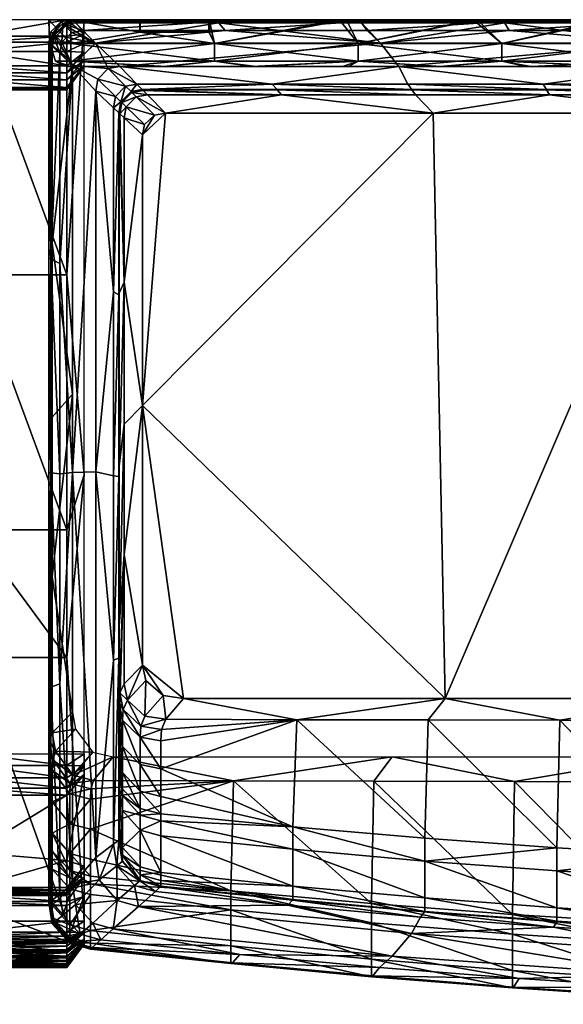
# Model space of a CAD drawing. Extents: x -500 to 1525, y -425 to 0.
# Tile 5 of 8: x 512 to 745, y -421 to 0. Entities that reach past the tile are written whole.
import ezdxf

# ---------------------------------------------------------------- set-up
doc = ezdxf.new("R2010")
doc.units = 0
doc.header["$MEASUREMENT"] = 0
for name, color, linetype in [('682000_KERAMIK', 255, 'CONTINUOUS'), ('682100_KUNST_WEISS', 255, 'CONTINUOUS'), ('682200_KUNST_WEISS', 255, 'CONTINUOUS'), ('682300_KERAMIK', 255, 'CONTINUOUS')]:
    doc.layers.add(name, color=color, linetype=linetype)

msp = doc.modelspace()

# ---------------------------------------------------------------- meshes
at = {"layer": '682000_KERAMIK'}
mesh = msp.add_polyface(dxfattribs=at)
corners = [(545, -30.55, 850), (545.86, -25.46, 850), (535, -19.53, 850), (550.28, -20.89, 850), (555.21, -20, 850), (544.8, -10, 850), (553.35, -32.75, 848.07), (545, -30.55, 850), (552.5, -37.64, 848.07), (545.86, -25.46, 850), (557.7, -28.35, 848.07), (550.28, -20.89, 850), (535, -19.38, 650), (526.36, -11.27, 654.21), (527.19, -6.49, 654.21), (536.33, -1.36, 654.21), (544.8, -10, 650), (531.52, -2.19, 654.21), (535, 0, 714.67), (535, 0, 754.23), (596.25, 0, 775.15), (544.8, -10, 850), (539.5, -4.59, 848.89), (534.72, -5.41, 848.89), (530.42, -9.65, 848.89), (529.59, -14.37, 848.89), (535, -19.53, 850), (535.76, -0.78, 843.63), (530.94, -1.62, 843.63), (526.62, -5.93, 843.63), (525.78, -10.74, 843.63), (535, 0, 832.92), (535, 0, 795.33), (530.17, -0.84, 795.33), (525, -10, 832.92), (525.84, -5.17, 795.33), (525, -10, 795.33), (535, 0, 787.57), (530.17, -0.84, 787.57), (525.84, -5.17, 787.57), (525, -10, 787.57), (535, 0, 782), (525.84, -5.17, 782), (530.17, -0.84, 782), (525, -10, 782), (535, 0, 775.15), (525.84, -5.17, 775.15), (530.17, -0.84, 775.15), (525, -10, 775.15), (535, 0, 674.71), (535.17, -0.17, 661.73), (525, -10, 754.23), (525.17, -10.16, 661.73), (525, -10, 674.71), (525, -10, 714.67)]
mesh.append_faces([[corners[k] for k in face] for face in [(0, 1, 2), (1, 3, 2), (3, 4, 5), (5, 2, 3), (6, 7, 8), (9, 7, 6), (10, 9, 6), (11, 9, 10), (12, 13, 14), (15, 16, 17), (14, 17, 16), (16, 12, 14), (18, 19, 20), (21, 22, 23), (23, 24, 21), (24, 25, 26), (26, 21, 24), (22, 27, 28), (25, 24, 29), (24, 23, 28), (23, 22, 28), (28, 29, 24), (29, 30, 25), (27, 31, 28), (31, 32, 33), (30, 29, 34), (29, 28, 33), (33, 35, 29), (35, 36, 34), (28, 31, 33), (34, 29, 35), (32, 37, 38), (36, 35, 39), (35, 33, 39), (33, 32, 38), (38, 39, 33), (39, 40, 36), (37, 41, 38), (40, 39, 42), (39, 38, 43), (41, 43, 38), (43, 42, 39), (42, 44, 40), (41, 45, 43), (44, 42, 46), (42, 43, 47), (45, 47, 43), (47, 46, 42), (46, 48, 44), (45, 19, 47), (19, 18, 47), (18, 49, 17), (49, 50, 17), (50, 15, 17), (48, 46, 51), (46, 47, 51), (17, 14, 18), (14, 13, 52), (52, 53, 14), (53, 54, 14), (54, 51, 14), (47, 18, 14), (51, 47, 14)]])
mesh = msp.add_polyface(dxfattribs=at)
corners = [(555.84, -35.17, 807.45), (560.03, -30.7, 842.5), (555.7, -35.03, 842.5), (560.17, -30.84, 807.45), (557.7, -28.35, 848.07), (553.35, -32.75, 848.07), (564.86, -29.86, 842.5), (565, -30, 807.45), (562.56, -27.5, 848.07), (622.38, -29.86, 842.5), (620.36, -27.5, 848.07), (556.1, -35.43, 670.67), (560.43, -31.1, 670.67), (555.84, -35.17, 684.28), (560.17, -30.84, 684.28), (555.84, -35.17, 719.96), (560.17, -30.84, 754.99), (555.84, -35.17, 754.99), (560.17, -30.84, 775.66), (555.84, -35.17, 775.66), (560.17, -30.84, 719.96), (562.26, -32.93, 663.11), (560.17, -30.84, 785.48), (555.84, -35.17, 785.48), (560.17, -30.84, 796.56), (555.84, -35.17, 796.56), (567.06, -32.11, 663.11), (565.26, -30.26, 670.67), (565, -30, 684.28), (565, -30, 754.99), (565, -30, 775.66), (565, -30, 719.96), (565, -30, 785.48), (565, -30, 796.56), (550.28, -20.89, 850), (555.21, -20, 850), (622.5, -30, 775.66), (544.8, -10, 650), (536.33, -1.36, 654.21), (597.41, -1.36, 654.21), (535.17, -0.17, 661.73), (535, 0, 674.71), (535, 0, 714.67), (535, 0, 754.23), (535, 0, 775.15), (596.25, 0, 775.15), (535, 0, 782), (596.25, 0, 782), (535, 0, 787.57), (596.25, 0, 787.57), (535, 0, 795.33), (596.25, 0, 795.33), (535, 0, 832.92), (535.76, -0.78, 843.63), (596.92, -0.78, 843.63), (539.5, -4.59, 848.89), (600.19, -4.59, 848.89), (544.8, -10, 850)]
mesh.append_faces([[corners[k] for k in face] for face in [(0, 1, 2), (1, 0, 3), (2, 4, 5), (1, 4, 2), (3, 6, 1), (6, 3, 7), (1, 8, 4), (6, 8, 1), (7, 9, 6), (6, 10, 8), (11, 12, 13), (13, 14, 15), (15, 16, 17), (17, 18, 19), (18, 17, 16), (16, 15, 20), (20, 15, 14), (14, 13, 12), (12, 11, 21), (19, 22, 23), (18, 22, 19), (23, 24, 25), (22, 24, 23), (0, 24, 3), (25, 24, 0), (21, 26, 12), (12, 27, 14), (14, 28, 20), (20, 29, 16), (16, 30, 18), (30, 16, 29), (29, 20, 31), (31, 20, 28), (28, 14, 27), (27, 12, 26), (18, 32, 22), (30, 32, 18), (22, 33, 24), (32, 33, 22), (3, 33, 7), (24, 33, 3), (8, 34, 4), (35, 34, 8), (31, 36, 29), (29, 36, 30), (8, 10, 35), (37, 38, 39), (39, 38, 40), (40, 41, 39), (41, 42, 39), (43, 44, 45), (45, 39, 42), (45, 44, 46), (46, 47, 45), (47, 46, 48), (48, 49, 47), (49, 48, 50), (50, 51, 49), (51, 50, 52), (52, 53, 54), (54, 51, 52), (54, 53, 55), (55, 56, 54), (56, 55, 57)]])
mesh = msp.add_polyface(dxfattribs=at)
corners = [(555.21, -20, 850), (674.37, -20, 850), (666.6, -10, 850), (544.8, -10, 850), (688.98, -40, 660), (574.79, -40, 660), (565, -164.78, 660), (694.14, -290, 660), (622.38, -29.86, 842.5), (680, -30, 807.45), (679.89, -29.86, 842.5), (622.5, -30, 807.45), (565, -30, 807.45), (737.41, -29.86, 842.5), (678.17, -27.5, 848.07), (620.36, -27.5, 848.07), (564.86, -29.86, 842.5), (688.98, -40, 660), (624.3, -32.11, 663.11), (574.79, -40, 660), (567.06, -32.11, 663.11), (681.55, -32.11, 663.11), (565.26, -30.26, 670.67), (565, -30, 684.28), (565, -30, 719.96), (622.5, -30, 775.66), (680, -30, 775.66), (565, -30, 775.66), (622.5, -30, 785.48), (565, -30, 785.48), (680, -30, 785.48), (622.5, -30, 796.56), (565, -30, 796.56), (680, -30, 796.56), (735.97, -27.5, 848.07), (674.37, -20, 850), (555.21, -20, 850), (597.41, -1.36, 654.21), (658.5, -1.36, 654.21), (666.6, -10, 650), (719.58, -1.36, 654.21), (544.8, -10, 650), (657.5, 0, 775.15), (596.25, 0, 775.15), (718.75, 0, 775.15), (657.5, 0, 782), (596.25, 0, 782), (718.75, 0, 782), (657.5, 0, 787.57), (596.25, 0, 787.57), (718.75, 0, 787.57), (657.5, 0, 795.33), (596.25, 0, 795.33), (718.75, 0, 795.33), (658.07, -0.78, 843.63), (596.92, -0.78, 843.63), (719.23, -0.78, 843.63), (660.87, -4.59, 848.89), (600.19, -4.59, 848.89), (721.56, -4.59, 848.89), (666.6, -10, 850), (544.8, -10, 850)]
mesh.append_faces([[corners[k] for k in face] for face in [(0, 1, 2), (2, 3, 0), (4, 5, 6), (7, 4, 6), (8, 9, 10), (9, 8, 11), (11, 8, 12), (13, 14, 10), (10, 15, 8), (8, 15, 16), (15, 10, 14), (17, 18, 19), (19, 18, 20), (18, 17, 21), (20, 18, 22), (22, 18, 23), (23, 18, 24), (21, 25, 18), (25, 21, 26), (18, 25, 24), (27, 28, 29), (26, 28, 25), (25, 28, 27), (28, 26, 30), (29, 31, 32), (30, 31, 28), (28, 31, 29), (31, 30, 33), (32, 11, 12), (33, 11, 31), (31, 11, 32), (11, 33, 9), (34, 35, 14), (14, 35, 15), (36, 15, 35), (37, 38, 39), (38, 40, 39), (39, 41, 37), (40, 38, 42), (38, 37, 43), (43, 42, 38), (42, 44, 40), (44, 42, 45), (42, 43, 46), (46, 45, 42), (45, 47, 44), (47, 45, 48), (45, 46, 49), (49, 48, 45), (48, 50, 47), (50, 48, 51), (48, 49, 52), (52, 51, 48), (51, 53, 50), (53, 51, 54), (51, 52, 55), (55, 54, 51), (56, 54, 57), (54, 55, 58), (58, 57, 54), (59, 57, 60), (57, 58, 60), (61, 60, 58)]])
mesh = msp.add_polyface(dxfattribs=at)
corners = [(674.37, -20, 850), (791.55, -20, 850), (786.38, -10, 850), (666.6, -10, 850), (801.28, -40, 660), (688.98, -40, 660), (694.14, -290, 660), (801.88, -290, 660), (679.89, -29.86, 842.5), (737.5, -30, 807.45), (737.41, -29.86, 842.5), (795, -30, 807.45), (794.93, -29.86, 842.5), (852.5, -30, 807.45), (680, -30, 807.45), (852.45, -29.86, 842.5), (793.78, -27.5, 848.07), (735.97, -27.5, 848.07), (678.17, -27.5, 848.07), (801.28, -40, 660), (738.79, -32.11, 663.11), (688.98, -40, 660), (681.55, -32.11, 663.11), (796.03, -32.11, 663.11), (737.5, -30, 775.66), (680, -30, 775.66), (795, -30, 775.66), (852.5, -30, 775.66), (795, -30, 785.48), (737.5, -30, 785.48), (680, -30, 785.48), (852.5, -30, 785.48), (795, -30, 796.56), (737.5, -30, 796.56), (680, -30, 796.56), (852.5, -30, 796.56), (851.58, -27.5, 848.07), (791.55, -20, 850), (674.37, -20, 850), (719.58, -1.36, 654.21), (780.66, -1.36, 654.21), (786.38, -10, 650), (841.75, -1.36, 654.21), (666.6, -10, 650), (780, 0, 775.15), (718.75, 0, 775.15), (841.25, 0, 775.15), (780, 0, 782), (718.75, 0, 782), (841.25, 0, 782), (780, 0, 787.57), (718.75, 0, 787.57), (841.25, 0, 787.57), (780, 0, 795.33), (718.75, 0, 795.33), (841.25, 0, 795.33), (780.38, -0.78, 843.63), (719.23, -0.78, 843.63), (658.07, -0.78, 843.63), (841.54, -0.78, 843.63), (782.25, -4.59, 848.89), (721.56, -4.59, 848.89), (660.87, -4.59, 848.89), (842.94, -4.59, 848.89), (786.38, -10, 850), (666.6, -10, 850)]
mesh.append_faces([[corners[k] for k in face] for face in [(0, 1, 2), (2, 3, 0), (4, 5, 6), (6, 7, 4), (8, 9, 10), (10, 11, 12), (13, 12, 11), (11, 10, 9), (9, 8, 14), (15, 16, 12), (12, 17, 10), (18, 10, 17), (17, 12, 16), (19, 20, 21), (22, 21, 20), (20, 19, 23), (23, 24, 20), (20, 25, 22), (25, 20, 24), (24, 23, 26), (27, 28, 26), (26, 29, 24), (24, 30, 25), (30, 24, 29), (29, 26, 28), (31, 32, 28), (28, 33, 29), (29, 34, 30), (34, 29, 33), (33, 28, 32), (35, 11, 32), (32, 9, 33), (33, 14, 34), (14, 33, 9), (9, 32, 11), (36, 37, 16), (16, 37, 17), (38, 17, 37), (39, 40, 41), (40, 42, 41), (41, 43, 39), (42, 40, 44), (40, 39, 45), (45, 44, 40), (46, 44, 47), (44, 45, 48), (48, 47, 44), (49, 47, 50), (47, 48, 51), (51, 50, 47), (52, 50, 53), (50, 51, 54), (54, 53, 50), (55, 53, 56), (53, 54, 57), (58, 57, 54), (57, 56, 53), (59, 56, 60), (56, 57, 61), (62, 61, 57), (61, 60, 56), (63, 60, 64), (60, 61, 64), (65, 64, 61)]])
mesh = msp.add_polyface(dxfattribs=at)
corners = [(535, -19.53, 850), (535, -193.42, 850), (545, -30.55, 850), (574.79, -40, 660), (570.06, -40.78, 660), (565, -49.26, 660), (565.82, -44.79, 660), (565, -164.78, 660), (554.86, -39.86, 842.5), (555, -117.6, 807.45), (555, -40, 807.45), (552.5, -37.64, 848.07), (552.5, -116.31, 848.07), (555.84, -35.17, 807.45), (555.7, -35.03, 842.5), (553.35, -32.75, 848.07), (557.11, -41.95, 663.11), (557.11, -112.1, 663.11), (565, -49.26, 660), (555.26, -40.24, 670.67), (555, -40, 775.66), (555, -116.91, 775.66), (555, -40, 754.99), (555, -40, 719.96), (555, -40, 684.28), (555, -40, 785.48), (555, -40, 796.56), (555, -117.51, 796.56), (545, -30.55, 850), (565.82, -44.79, 660), (557.94, -37.2, 663.11), (556.1, -35.43, 670.67), (555.84, -35.17, 684.28), (555.84, -35.17, 754.99), (555.84, -35.17, 775.66), (555.84, -35.17, 719.96), (555.84, -35.17, 785.48), (555.84, -35.17, 796.56), (570.06, -40.78, 660), (562.26, -32.93, 663.11), (574.79, -40, 660), (567.06, -32.11, 663.11), (526.36, -11.27, 654.21), (535, -19.38, 650), (526.36, -95.68, 654.21), (535, -19.53, 850), (529.59, -14.37, 848.89), (529.59, -104.2, 848.89), (525.78, -10.74, 843.63), (525.78, -102.21, 843.63), (525, -10, 832.92), (525, -10, 795.33), (525, -101.8, 795.33), (525, -10, 787.57), (525, -101.68, 787.57), (525, -10, 782), (525, -101.43, 782), (525, -10, 775.15), (525, -101.1, 775.15), (525, -10, 754.23), (525, -10, 714.67), (525, -10, 674.71), (525.17, -10.16, 661.73)]
mesh.append_faces([[corners[k] for k in face] for face in [(0, 1, 2), (3, 4, 5), (4, 6, 5), (5, 7, 3), (8, 9, 10), (11, 12, 8), (10, 13, 8), (14, 8, 13), (8, 14, 11), (15, 11, 14), (16, 17, 18), (16, 19, 17), (20, 21, 22), (22, 21, 23), (23, 17, 24), (24, 17, 19), (21, 17, 23), (20, 25, 21), (26, 27, 25), (9, 26, 10), (11, 28, 12), (29, 16, 18), (30, 16, 29), (16, 30, 19), (19, 31, 24), (24, 32, 23), (23, 33, 22), (22, 34, 20), (34, 22, 33), (33, 23, 35), (35, 23, 32), (32, 24, 31), (31, 19, 30), (20, 36, 25), (34, 36, 20), (25, 37, 26), (36, 37, 25), (10, 37, 13), (26, 37, 10), (38, 30, 29), (39, 30, 38), (30, 39, 31), (40, 39, 38), (41, 39, 40), (42, 43, 44), (45, 46, 47), (46, 48, 49), (47, 46, 49), (48, 50, 49), (50, 51, 52), (49, 50, 52), (51, 53, 52), (53, 54, 52), (53, 55, 56), (54, 53, 56), (55, 57, 58), (56, 55, 58), (57, 59, 58), (59, 60, 58), (60, 61, 44), (61, 62, 44), (62, 42, 44), (58, 60, 44)]])
mesh = msp.add_polyface(dxfattribs=at)
corners = [(545, -193.25, 850), (545, -30.55, 850), (535, -193.42, 850), (565, -164.78, 660), (565, -275.86, 660), (582.44, -290, 660), (555, -117.6, 807.45), (554.86, -195.2, 842.5), (555, -195.2, 807.45), (554.86, -272.86, 842.5), (554.86, -117.53, 842.5), (554.86, -39.86, 842.5), (552.5, -116.31, 848.07), (552.5, -194.97, 848.07), (552.5, -273.64, 848.07), (565, -49.26, 660), (557.11, -112.1, 663.11), (565, -164.78, 660), (557.11, -228.5, 663.11), (565, -275.86, 660), (557.11, -172.78, 663.11), (555, -190.78, 775.66), (555, -259.18, 775.66), (555, -116.91, 775.66), (555, -117.26, 785.48), (555, -192.49, 785.48), (555, -263.69, 785.48), (555, -40, 785.48), (555, -117.51, 796.56), (555, -194.48, 796.56), (555, -270.34, 796.56), (555, -272.77, 807.45), (555, -40, 796.56), (545, -193.25, 850), (545, -30.55, 850), (526.36, -238.01, 654.21), (526.36, -169.79, 654.21), (535, -160.04, 650), (526.36, -95.68, 654.21), (535, -19.38, 650), (535, -295.85, 650), (529.59, -104.2, 848.89), (529.59, -194.02, 848.89), (535, -193.42, 850), (529.59, -283.84, 848.89), (535, -19.53, 850), (525.78, -193.68, 843.63), (525.78, -102.21, 843.63), (525.78, -285.15, 843.63), (525, -193.57, 795.33), (525, -101.8, 795.33), (525, -285.27, 795.33), (525, -192.63, 787.57), (525, -101.68, 787.57), (525, -282.09, 787.57), (525, -190.67, 782), (525, -101.43, 782), (525, -275.55, 782), (525, -189.13, 775.15), (525, -101.1, 775.15), (525, -271.61, 775.15)]
mesh.append_faces([[corners[k] for k in face] for face in [(0, 1, 2), (3, 4, 5), (6, 7, 8), (9, 8, 7), (7, 6, 10), (10, 6, 11), (11, 12, 10), (10, 13, 7), (14, 7, 13), (13, 10, 12), (15, 16, 17), (17, 18, 19), (18, 17, 20), (20, 17, 16), (16, 21, 20), (20, 22, 18), (22, 20, 21), (21, 16, 23), (23, 24, 21), (21, 25, 22), (26, 22, 25), (25, 21, 24), (24, 23, 27), (27, 28, 24), (24, 29, 25), (25, 30, 26), (30, 25, 29), (29, 24, 28), (31, 29, 8), (8, 28, 6), (32, 6, 28), (28, 8, 29), (29, 31, 30), (12, 33, 13), (13, 33, 14), (33, 12, 34), (35, 36, 37), (36, 38, 37), (39, 37, 38), (37, 40, 35), (41, 42, 43), (42, 44, 43), (43, 45, 41), (44, 42, 46), (42, 41, 47), (47, 46, 42), (48, 46, 49), (46, 47, 50), (50, 49, 46), (51, 49, 52), (49, 50, 53), (53, 52, 49), (54, 52, 55), (52, 53, 56), (56, 55, 52), (57, 55, 58), (55, 56, 59), (59, 58, 55), (58, 60, 57), (60, 58, 36), (58, 59, 38), (38, 36, 58), (36, 35, 60)]])
mesh = msp.add_polyface(dxfattribs=at)
corners = [(679.75, -390.46, 850), (563.2, -378.95, 850), (671.56, -400.15, 850), (552.34, -388.41, 850), (582.44, -290, 660), (694.14, -290, 660), (565, -164.78, 660), (572.68, -370.43, 842.5), (628.95, -376.21, 842.5), (572.82, -370.2, 807.45), (629.08, -375.97, 807.45), (685.44, -380.98, 807.45), (685.33, -381.22, 842.5), (626.97, -378.32, 848.07), (683.63, -383.4, 848.07), (570.42, -372.46, 848.07), (582.44, -290, 660), (630.85, -299.09, 663.11), (694.14, -290, 660), (574.85, -298.94, 663.11), (686.96, -299.22, 663.11), (573.08, -303.32, 670.67), (685.44, -349.71, 775.66), (572.82, -339.35, 775.66), (629.08, -344.9, 775.66), (572.82, -331.9, 754.99), (572.82, -320.14, 719.96), (572.82, -308.16, 684.28), (572.82, -342.24, 779.99), (685.44, -359.48, 785.48), (572.82, -348.71, 785.48), (629.08, -354.48, 785.48), (629.08, -370.21, 796.56), (685.44, -375.23, 796.56), (572.82, -364.44, 796.56), (572.82, -367.8, 800), (563.2, -378.95, 850), (679.75, -390.46, 850), (723.77, -325.56, 654.21), (663.73, -325.4, 654.21), (671.56, -315, 650), (603.8, -325.22, 654.21), (552.34, -315, 650), (606.53, -399.49, 848.89), (666.07, -405.03, 848.89), (671.56, -400.15, 850), (552.34, -388.41, 850), (725.73, -409.72, 848.89), (663.31, -408.56, 843.63), (603.31, -402.92, 843.63), (543.44, -396.42, 843.63), (723.42, -413.34, 843.63), (662.75, -408.92, 795.33), (602.66, -403.26, 795.33), (722.95, -413.72, 795.33), (662.75, -401.39, 787.57), (602.66, -395.73, 787.57), (722.95, -406.19, 787.57), (662.75, -385.95, 782), (602.66, -380.3, 782), (722.95, -390.74, 782), (662.75, -377.67, 775.15), (602.66, -372.22, 775.15), (722.95, -382.28, 775.15)]
mesh.append_faces([[corners[k] for k in face] for face in [(0, 1, 2), (3, 2, 1), (4, 5, 6), (7, 8, 9), (9, 8, 10), (10, 8, 11), (12, 11, 8), (7, 13, 8), (8, 14, 12), (15, 13, 7), (14, 8, 13), (16, 17, 18), (19, 17, 16), (20, 18, 17), (19, 21, 17), (17, 22, 20), (23, 24, 25), (25, 24, 26), (26, 17, 27), (27, 17, 21), (22, 17, 24), (24, 17, 26), (23, 28, 24), (24, 29, 22), (30, 31, 28), (29, 24, 31), (28, 31, 24), (30, 32, 31), (31, 33, 29), (34, 32, 30), (33, 31, 32), (11, 32, 10), (10, 35, 9), (34, 35, 32), (32, 11, 33), (32, 35, 10), (15, 36, 13), (13, 37, 14), (37, 13, 36), (38, 39, 40), (39, 41, 40), (42, 40, 41), (43, 44, 45), (45, 46, 43), (47, 44, 48), (44, 43, 49), (50, 49, 43), (49, 48, 44), (51, 48, 52), (48, 49, 53), (53, 52, 48), (54, 52, 55), (52, 53, 56), (56, 55, 52), (57, 55, 58), (55, 56, 59), (59, 58, 55), (60, 58, 61), (58, 59, 62), (62, 61, 58), (63, 61, 39), (61, 62, 41), (41, 39, 61)]])
mesh = msp.add_polyface(dxfattribs=at)
corners = [(545, -357.98, 850), (545, -193.25, 850), (535, -193.42, 850), (535, -369.47, 850), (565, -275.86, 660), (566.4, -282.3, 660), (573.73, -288.71, 660), (582.44, -290, 660), (555, -195.2, 807.45), (554.86, -272.86, 842.5), (555, -272.77, 807.45), (555, -350.32, 807.45), (554.86, -195.2, 842.5), (552.5, -273.64, 848.07), (552.5, -352.31, 848.07), (573.73, -288.71, 660), (574.85, -298.94, 663.11), (582.44, -290, 660), (565.99, -297.54, 663.11), (564.18, -301.84, 670.67), (573.08, -303.32, 670.67), (563.92, -306.56, 684.28), (572.82, -308.16, 684.28), (572.82, -320.14, 719.96), (566.4, -282.3, 660), (558.53, -290.69, 663.11), (556.7, -294.8, 670.67), (556.43, -299.34, 684.28), (563.92, -318.23, 719.96), (556.43, -310.6, 719.96), (565, -275.86, 660), (557.11, -283.78, 663.11), (555.26, -287.66, 670.67), (555, -291.95, 684.28), (555, -302.56, 719.96), (556.43, -321.64, 754.99), (557.11, -228.5, 663.11), (555, -259.18, 775.66), (555, -312.98, 754.99), (555, -319.65, 775.66), (555, -322.42, 779.99), (555, -263.69, 785.48), (555, -328.83, 785.48), (555, -270.34, 796.56), (555, -347.92, 800), (545, -357.98, 850), (545, -193.25, 850), (527.77, -312.54, 654.21), (536.39, -303.15, 650), (543.66, -312.9, 650), (526.36, -304.78, 654.21), (535, -295.85, 650), (526.36, -238.01, 654.21), (535, -369.47, 850), (535, -193.42, 850), (529.59, -283.84, 848.89), (525.78, -193.68, 843.63), (525.78, -285.15, 843.63), (525, -193.57, 795.33), (525, -285.27, 795.33), (525, -192.63, 787.57), (525, -282.09, 787.57), (525, -369.34, 787.57), (525, -275.55, 782), (525, -190.67, 782), (525, -349.29, 779.5), (525, -271.61, 775.15), (525.17, -308.29, 661.73), (525, -312.69, 674.71), (525, -325.8, 714.67), (525, -338.78, 754.23), (526.59, -316.18, 661.73)]
mesh.append_faces([[corners[k] for k in face] for face in [(0, 1, 2), (2, 3, 0), (4, 5, 6), (6, 7, 4), (8, 9, 10), (10, 9, 11), (12, 13, 9), (14, 9, 13), (15, 16, 17), (18, 16, 15), (16, 19, 20), (20, 21, 22), (22, 21, 23), (18, 19, 16), (21, 20, 19), (24, 18, 15), (25, 18, 24), (18, 25, 19), (19, 26, 21), (21, 27, 28), (29, 28, 27), (27, 21, 26), (26, 19, 25), (30, 25, 24), (31, 25, 30), (25, 32, 26), (26, 33, 27), (27, 33, 29), (29, 34, 35), (31, 32, 25), (34, 29, 33), (33, 26, 32), (30, 36, 31), (31, 36, 32), (32, 36, 33), (33, 36, 34), (34, 37, 38), (38, 37, 39), (36, 37, 34), (39, 37, 40), (40, 41, 42), (37, 41, 40), (41, 43, 42), (44, 43, 10), (45, 13, 46), (47, 48, 49), (48, 47, 50), (50, 51, 48), (51, 50, 52), (53, 54, 55), (56, 57, 55), (58, 59, 57), (60, 61, 59), (62, 61, 63), (64, 63, 61), (65, 63, 66), (52, 50, 67), (67, 68, 52), (68, 69, 52), (69, 70, 66), (66, 52, 69), (68, 67, 71), (67, 50, 47), (47, 71, 67)]])
mesh = msp.add_polyface(dxfattribs=at)
corners = [(555, -350.32, 807.45), (554.86, -272.86, 842.5), (554.86, -350.53, 842.5), (552.5, -352.31, 848.07), (572.82, -320.14, 719.96), (563.92, -318.23, 719.96), (572.82, -331.9, 754.99), (563.92, -329.7, 754.99), (572.82, -339.35, 775.66), (563.92, -336.97, 775.66), (563.92, -306.56, 684.28), (563.92, -339.83, 779.99), (572.82, -342.24, 779.99), (556.43, -310.6, 719.96), (556.43, -321.64, 754.99), (556.43, -328.68, 775.66), (556.43, -331.5, 779.99), (556.43, -337.94, 785.48), (563.92, -346.29, 785.48), (555, -312.98, 754.99), (555, -319.65, 775.66), (555, -302.56, 719.96), (555, -322.42, 779.99), (555, -328.83, 785.48), (556.43, -353.67, 796.56), (555, -270.34, 796.56), (555, -344.56, 796.56), (555, -347.92, 800), (555, -272.77, 807.45), (552.5, -273.64, 848.07), (545, -357.98, 850), (544, -325.01, 654.21), (552.34, -315, 650), (603.8, -325.22, 654.21), (535.17, -322.78, 654.21), (543.66, -312.9, 650), (527.77, -312.54, 654.21), (529.59, -283.84, 848.89), (529.59, -373.67, 848.89), (535, -369.47, 850), (525.78, -285.15, 843.63), (525, -377.23, 832.92), (525, -285.27, 795.33), (525, -282.09, 787.57), (525, -369.34, 787.57), (525, -374.73, 790.83), (525, -275.55, 782), (525, -353.92, 782), (525, -349.29, 779.5), (525, -271.61, 775.15), (525, -346.06, 775.15), (525, -338.78, 754.23), (525, -325.8, 714.67), (526.42, -334.23, 714.67), (525, -312.69, 674.71), (526.42, -320.72, 674.71), (526.59, -316.18, 661.73), (526.42, -347.59, 754.23), (533.84, -343.59, 714.67), (533.84, -330.72, 674.71), (534.01, -326.38, 661.73), (542.69, -333, 674.71), (542.86, -328.63, 661.73), (542.69, -345.94, 714.67)]
mesh.append_faces([[corners[k] for k in face] for face in [(0, 1, 2), (2, 1, 3), (4, 5, 6), (6, 7, 8), (9, 8, 7), (7, 6, 5), (5, 4, 10), (8, 11, 12), (9, 11, 8), (5, 13, 7), (7, 14, 9), (15, 9, 14), (14, 7, 13), (9, 16, 11), (11, 17, 18), (15, 16, 9), (17, 11, 16), (14, 19, 15), (20, 15, 19), (19, 14, 21), (15, 22, 16), (16, 23, 17), (20, 22, 15), (23, 16, 22), (17, 23, 24), (23, 25, 26), (0, 27, 28), (26, 25, 27), (29, 30, 3), (31, 32, 33), (32, 31, 34), (34, 35, 32), (35, 34, 36), (37, 38, 39), (38, 37, 40), (41, 40, 42), (43, 44, 45), (45, 42, 43), (46, 47, 44), (47, 46, 48), (49, 50, 48), (50, 49, 51), (51, 52, 53), (52, 54, 55), (56, 55, 54), (55, 53, 52), (53, 57, 51), (57, 53, 58), (53, 55, 59), (55, 56, 60), (56, 36, 34), (34, 60, 56), (60, 59, 55), (59, 58, 53), (58, 59, 61), (59, 60, 62), (60, 34, 31), (31, 62, 60), (62, 61, 59), (61, 63, 58), (63, 61, 33), (61, 62, 33), (62, 31, 33)]])
mesh = msp.add_polyface(dxfattribs=at)
corners = [(546.46, -367.59, 850), (545, -357.98, 850), (535, -369.47, 850), (572.82, -370.2, 807.45), (563.92, -367.78, 807.45), (572.68, -370.43, 842.5), (563.78, -368, 842.5), (556.29, -359.65, 842.5), (556.43, -359.42, 807.45), (553.94, -361.54, 848.07), (561.47, -370.01, 848.07), (555, -350.32, 807.45), (554.86, -350.53, 842.5), (552.5, -352.31, 848.07), (572.82, -342.24, 779.99), (563.92, -346.29, 785.48), (572.82, -348.71, 785.48), (563.92, -339.83, 779.99), (572.82, -364.44, 796.56), (563.92, -362.02, 796.56), (563.92, -365.38, 800), (572.82, -367.8, 800), (556.43, -353.67, 796.56), (556.43, -337.94, 785.48), (556.43, -357.03, 800), (554.11, -376.4, 850), (546.46, -367.59, 850), (555, -344.56, 796.56), (555, -328.83, 785.48), (555, -347.92, 800), (545, -357.98, 850), (525.78, -285.15, 843.63), (525.78, -376.62, 843.63), (529.59, -373.67, 848.89), (525, -377.23, 832.92), (525, -285.27, 795.33), (525, -376.87, 795.33), (525, -374.73, 790.83), (525, -369.34, 787.57), (525, -353.92, 782), (526.42, -362.99, 782), (525, -349.29, 779.5), (526.42, -358.35, 779.5), (525, -346.06, 775.15), (526.42, -355.09, 775.15), (525, -338.78, 754.23), (526.42, -347.59, 754.23), (533.84, -366.7, 779.5), (533.84, -371.33, 782), (533.84, -363.5, 775.15), (533.84, -343.59, 714.67), (533.84, -356.33, 754.23), (542.69, -369.16, 779.5), (542.69, -365.95, 775.15), (542.69, -345.94, 714.67), (542.69, -358.75, 754.23), (602.66, -372.22, 775.15), (603.8, -325.22, 654.21)]
mesh.append_faces([[corners[k] for k in face] for face in [(0, 1, 2), (3, 4, 5), (6, 5, 4), (4, 7, 6), (7, 4, 8), (6, 9, 10), (7, 9, 6), (8, 11, 7), (12, 7, 11), (7, 12, 9), (13, 9, 12), (14, 15, 16), (15, 14, 17), (16, 15, 18), (19, 18, 15), (3, 20, 4), (18, 20, 21), (21, 20, 3), (19, 20, 18), (15, 22, 19), (23, 22, 15), (4, 24, 8), (19, 24, 20), (20, 24, 4), (22, 24, 19), (9, 25, 10), (26, 25, 9), (27, 22, 28), (8, 29, 11), (22, 29, 24), (24, 29, 8), (27, 29, 22), (13, 26, 9), (30, 26, 13), (31, 32, 33), (32, 31, 34), (35, 36, 34), (36, 35, 37), (38, 39, 40), (39, 41, 42), (41, 43, 42), (40, 39, 42), (43, 44, 42), (43, 45, 44), (46, 44, 45), (40, 42, 47), (42, 44, 47), (48, 40, 47), (44, 49, 47), (44, 46, 49), (50, 51, 46), (51, 49, 46), (48, 47, 52), (47, 49, 52), (49, 53, 52), (49, 51, 53), (51, 50, 54), (54, 55, 51), (55, 53, 51), (52, 53, 56), (53, 55, 56), (55, 54, 56), (56, 54, 57)]])
mesh = msp.add_polyface(dxfattribs=at)
corners = [(792.18, -398.39, 850), (679.75, -390.46, 850), (786.63, -408.25, 850), (671.56, -400.15, 850), (685.44, -380.98, 807.45), (685.33, -381.22, 842.5), (741.89, -385.23, 807.45), (741.81, -385.47, 842.5), (798.42, -388.71, 807.45), (798.35, -388.95, 842.5), (740.39, -387.7, 848.07), (797.22, -391.23, 848.07), (683.63, -383.4, 848.07), (694.14, -290, 660), (743.16, -299.33, 663.11), (801.88, -290, 660), (799.44, -299.42, 663.11), (686.96, -299.22, 663.11), (741.89, -353.79, 775.66), (798.42, -357.12, 775.66), (685.44, -349.71, 775.66), (685.44, -359.48, 785.48), (741.89, -363.72, 785.48), (798.42, -367.2, 785.48), (741.89, -379.47, 796.56), (798.42, -382.95, 796.56), (685.44, -375.23, 796.56), (679.75, -390.46, 850), (792.18, -398.39, 850), (844.11, -325.78, 654.21), (783.91, -325.68, 654.21), (786.63, -315, 650), (723.77, -325.56, 654.21), (671.56, -315, 650), (666.07, -405.03, 848.89), (725.73, -409.72, 848.89), (671.56, -400.15, 850), (785.47, -413.57, 848.89), (786.63, -408.25, 850), (845.29, -416.56, 848.89), (783.63, -417.25, 843.63), (723.42, -413.34, 843.63), (663.31, -408.56, 843.63), (843.9, -420.3, 843.63), (783.25, -417.65, 795.33), (722.95, -413.72, 795.33), (662.75, -408.92, 795.33), (843.62, -420.7, 795.33), (783.25, -410.12, 787.57), (722.95, -406.19, 787.57), (662.75, -401.39, 787.57), (843.62, -413.17, 787.57), (783.25, -394.66, 782), (722.95, -390.74, 782), (662.75, -385.95, 782), (843.62, -397.71, 782), (783.25, -386.06, 775.15), (722.95, -382.28, 775.15), (662.75, -377.67, 775.15), (843.62, -389, 775.15), (663.73, -325.4, 654.21)]
mesh.append_faces([[corners[k] for k in face] for face in [(0, 1, 2), (3, 2, 1), (4, 5, 6), (6, 7, 8), (9, 8, 7), (7, 6, 5), (5, 10, 7), (7, 11, 9), (11, 7, 10), (10, 5, 12), (13, 14, 15), (16, 15, 14), (14, 13, 17), (17, 18, 14), (14, 19, 16), (19, 14, 18), (18, 17, 20), (20, 21, 18), (18, 22, 19), (23, 19, 22), (22, 18, 21), (21, 24, 22), (22, 25, 23), (25, 22, 24), (24, 21, 26), (8, 24, 6), (6, 26, 4), (26, 6, 24), (24, 8, 25), (12, 27, 10), (10, 28, 11), (28, 10, 27), (29, 30, 31), (30, 32, 31), (33, 31, 32), (34, 35, 36), (35, 37, 38), (37, 39, 38), (38, 36, 35), (39, 37, 40), (37, 35, 41), (42, 41, 35), (41, 40, 37), (43, 40, 44), (40, 41, 45), (46, 45, 41), (45, 44, 40), (47, 44, 48), (44, 45, 49), (50, 49, 45), (49, 48, 44), (51, 48, 52), (48, 49, 53), (54, 53, 49), (53, 52, 48), (55, 52, 56), (52, 53, 57), (58, 57, 53), (57, 56, 52), (59, 56, 30), (56, 57, 32), (60, 32, 57), (32, 30, 56)]])
mesh = msp.add_polyface(dxfattribs=at)
corners = [(563.2, -378.95, 850), (554.11, -376.4, 850), (552.34, -388.41, 850), (546.46, -367.59, 850), (536.39, -378.12, 850), (535, -369.47, 850), (543.66, -386.06, 850), (572.68, -370.43, 842.5), (563.78, -368, 842.5), (570.42, -372.46, 848.07), (561.47, -370.01, 848.07), (563.2, -378.95, 850), (554.11, -376.4, 850), (535, -369.47, 850), (529.59, -373.67, 848.89), (531, -382.55, 848.89), (536.39, -378.12, 850), (525.78, -376.62, 843.63), (527.2, -385.66, 843.63), (525, -377.23, 832.92), (526.42, -386.3, 832.92), (525, -376.87, 795.33), (526.42, -385.94, 795.33), (525, -374.73, 790.83), (526.42, -383.8, 790.83), (525, -369.34, 787.57), (526.42, -378.41, 787.57), (526.42, -362.99, 782), (538.35, -390.7, 848.89), (543.66, -386.06, 850), (534.61, -393.97, 843.63), (533.84, -394.63, 832.92), (533.84, -394.27, 795.33), (533.84, -392.13, 790.83), (533.84, -386.74, 787.57), (533.84, -371.33, 782), (547.12, -393.11, 848.89), (552.34, -388.41, 850), (543.44, -396.42, 843.63), (542.69, -397.09, 832.92), (542.69, -396.73, 795.33), (542.69, -394.59, 790.83), (542.69, -389.2, 787.57), (542.69, -373.79, 782), (542.69, -369.16, 779.5), (606.53, -399.49, 848.89), (603.31, -402.92, 843.63), (602.66, -403.26, 795.33), (602.66, -395.73, 787.57), (602.66, -380.3, 782), (602.66, -372.22, 775.15)]
mesh.append_faces([[corners[k] for k in face] for face in [(0, 1, 2), (1, 3, 4), (5, 4, 3), (4, 6, 1), (6, 2, 1), (7, 8, 9), (10, 9, 8), (10, 11, 9), (12, 11, 10), (13, 14, 15), (15, 16, 13), (14, 17, 15), (17, 18, 15), (17, 19, 20), (19, 21, 22), (18, 17, 20), (22, 20, 19), (21, 23, 24), (23, 25, 26), (22, 21, 24), (26, 24, 23), (26, 25, 27), (16, 15, 28), (28, 29, 16), (15, 18, 28), (18, 30, 28), (18, 20, 31), (20, 22, 32), (30, 18, 31), (32, 31, 20), (22, 24, 33), (24, 26, 34), (32, 22, 33), (34, 33, 24), (26, 27, 35), (34, 26, 35), (29, 28, 36), (36, 37, 29), (28, 30, 36), (30, 38, 36), (30, 31, 39), (31, 32, 40), (38, 30, 39), (40, 39, 31), (32, 33, 41), (33, 34, 42), (40, 32, 41), (42, 41, 33), (34, 35, 43), (42, 34, 43), (43, 35, 44), (37, 36, 45), (36, 38, 45), (38, 39, 46), (39, 40, 47), (46, 39, 47), (40, 41, 47), (41, 42, 48), (47, 41, 48), (42, 43, 49), (48, 42, 49), (43, 44, 49), (49, 44, 50)]])
at = {"layer": '682100_KUNST_WEISS'}
mesh = msp.add_polyface(dxfattribs=at)
corners = [(492.33, -323.98, 642.61), (485, -318.76, 651.14), (492.33, -313.7, 640), (485, -313.7, 650), (492.33, -318.72, 640.51), (540, 0, 850), (532.67, 0, 860), (540, -194.49, 850), (540, -385.14, 850), (532.67, -385.12, 860), (532.67, -272.51, 860), (532.67, -218.01, 860), (532.67, -109.04, 860), (540, -390.01, 849.67), (532.67, -392.97, 859.23), (532.67, -391.52, 859.6), (532.67, -389.85, 859.87), (540, -392.81, 847.7), (532.67, -400.83, 853.67), (532.67, -398.74, 855.96), (532.67, -397.4, 857.04), (532.67, -395.91, 857.97), (532.67, -394.65, 858.6), (540, -394.59, 842.67), (532.67, -404.48, 844.15), (532.67, -404.04, 846.47), (532.67, -403.4, 848.72), (532.67, -402.36, 851.2), (540, -394.98, 837.22), (532.67, -404.98, 837.41), (540, -394.9, 797.26), (532.67, -404.88, 796.71), (540, -393.48, 791.32), (532.67, -401.99, 786.06), (532.67, -403.45, 789.02), (532.67, -404.23, 791.61), (540, -389.1, 787.62), (532.67, -393.81, 778.8), (532.67, -398.12, 781.66), (532.67, -400.12, 783.57), (540, -374.63, 782.06), (532.67, -378.51, 772.84), (540, -366.28, 776.73), (532.67, -373.52, 769.84), (532.67, -374.28, 770.52), (532.67, -376.79, 772.06), (540, -361.65, 769), (532.67, -370.85, 765.08), (532.67, -371.92, 767.41), (532.67, -372.89, 769.05), (540, -322.53, 655.66), (532.67, -331.36, 650.97), (532.67, -359.3, 731.49), (540, -318.76, 651.14), (532.67, -323.98, 642.61), (532.67, -328.33, 646.39), (540, -313.7, 650), (532.67, -313.7, 640), (532.67, -318.72, 640.51), (492.33, 0, 860), (492.33, -385.12, 860), (492.33, -272.51, 860), (492.33, -218.01, 860), (492.33, -109.04, 860), (492.33, -392.97, 859.23), (492.33, -391.52, 859.6), (492.33, -389.85, 859.87), (492.33, -400.83, 853.67), (492.33, -398.74, 855.96), (492.33, -397.4, 857.04), (492.33, -395.91, 857.97), (492.33, -394.65, 858.6), (492.33, -404.48, 844.15), (492.33, -404.04, 846.47), (492.33, -403.4, 848.72), (492.33, -402.36, 851.2), (492.33, -404.98, 837.41), (492.33, -404.88, 796.71), (492.33, -401.99, 786.06), (492.33, -403.45, 789.02), (492.33, -404.23, 791.61), (492.33, -393.81, 778.8), (492.33, -398.12, 781.66), (492.33, -400.12, 783.57), (492.33, -378.51, 772.84), (492.33, -373.52, 769.84), (492.33, -374.28, 770.52), (492.33, -376.79, 772.06), (492.33, -370.85, 765.08), (492.33, -371.92, 767.41), (492.33, -372.89, 769.05), (492.33, -331.36, 650.97), (492.33, -355.89, 721.28), (492.33, -328.33, 646.39), (485, 0, 850), (485, -194.49, 850), (485, -385.14, 850), (485, -390.01, 849.67), (485, -392.81, 847.7), (485, -394.59, 842.67), (485, -394.98, 837.22), (485, -394.9, 797.26), (485, -393.48, 791.32), (485, -389.1, 787.62), (485, -374.63, 782.06), (485, -366.28, 776.73), (485, -361.65, 769), (485, -342.09, 711.54), (485, -322.53, 655.66)]
mesh.append_faces([[corners[k] for k in face] for face in [(0, 1, 4), (4, 3, 2), (3, 4, 1), (8, 10, 9), (10, 7, 11), (11, 7, 12), (12, 5, 6), (5, 12, 7), (7, 10, 8), (9, 16, 8), (13, 15, 14), (15, 13, 16), (8, 16, 13), (14, 22, 13), (17, 19, 18), (19, 17, 20), (20, 13, 21), (21, 13, 22), (13, 20, 17), (18, 27, 17), (23, 25, 24), (25, 23, 26), (26, 17, 27), (17, 26, 23), (24, 28, 23), (28, 24, 29), (29, 30, 28), (30, 29, 31), (31, 35, 30), (32, 34, 33), (34, 32, 35), (30, 35, 32), (33, 39, 32), (36, 38, 37), (38, 32, 39), (32, 38, 36), (37, 40, 36), (40, 37, 41), (41, 45, 40), (42, 44, 43), (44, 42, 45), (40, 45, 42), (43, 49, 42), (46, 48, 47), (48, 42, 49), (42, 48, 46), (47, 52, 46), (50, 52, 51), (46, 52, 50), (51, 55, 50), (53, 55, 54), (50, 55, 53), (54, 58, 53), (57, 56, 58), (53, 58, 56), (6, 59, 12), (12, 63, 11), (11, 62, 10), (10, 61, 9), (9, 61, 60), (61, 10, 62), (62, 11, 63), (63, 12, 59), (9, 66, 16), (16, 65, 15), (15, 64, 14), (60, 66, 9), (64, 15, 65), (65, 16, 66), (14, 71, 22), (22, 70, 21), (21, 69, 20), (20, 68, 19), (19, 67, 18), (64, 71, 14), (67, 19, 68), (68, 20, 69), (69, 21, 70), (70, 22, 71), (18, 75, 27), (27, 74, 26), (26, 73, 25), (25, 72, 24), (67, 75, 18), (72, 25, 73), (73, 26, 74), (74, 27, 75), (24, 76, 29), (72, 76, 24), (29, 77, 31), (76, 77, 29), (31, 80, 35), (35, 79, 34), (34, 78, 33), (77, 80, 31), (78, 34, 79), (79, 35, 80), (33, 83, 39), (39, 82, 38), (38, 81, 37), (78, 83, 33), (81, 38, 82), (82, 39, 83), (37, 84, 41), (81, 84, 37), (41, 87, 45), (45, 86, 44), (44, 85, 43), (84, 87, 41), (85, 44, 86), (86, 45, 87), (43, 90, 49), (49, 89, 48), (48, 88, 47), (85, 90, 43), (88, 48, 89), (89, 49, 90), (47, 88, 52), (52, 92, 51), (51, 92, 91), (92, 52, 88), (51, 93, 55), (55, 0, 54), (91, 93, 51), (0, 55, 93), (2, 58, 4), (4, 54, 0), (54, 4, 58), (58, 2, 57), (59, 94, 63), (63, 95, 62), (62, 95, 61), (61, 96, 60), (96, 61, 95), (95, 63, 94), (60, 96, 66), (66, 97, 65), (65, 97, 64), (97, 66, 96), (64, 97, 71), (71, 97, 70), (70, 97, 69), (69, 98, 68), (68, 98, 67), (98, 69, 97), (67, 98, 75), (75, 98, 74), (74, 99, 73), (73, 99, 72), (99, 74, 98), (72, 100, 76), (99, 100, 72), (76, 101, 77), (100, 101, 76), (77, 101, 80), (80, 102, 79), (79, 102, 78), (102, 80, 101), (78, 102, 83), (83, 102, 82), (82, 103, 81), (103, 82, 102), (81, 104, 84), (103, 104, 81), (84, 104, 87), (87, 105, 86), (86, 105, 85), (105, 87, 104), (85, 105, 90), (90, 105, 89), (89, 106, 88), (106, 89, 105), (88, 106, 92), (92, 107, 91), (91, 107, 108), (107, 92, 106), (0, 93, 1), (91, 108, 93), (1, 93, 108)]])
at = {"layer": '682200_KUNST_WEISS'}
mesh = msp.add_polyface(dxfattribs=at)
corners = [(492.33, -30, 1063.74), (485, -20, 1063.74), (492.33, -30, 850), (485, -20, 850), (492.33, -30, 931.57), (540, 0, 1080), (532.67, 0, 1090), (540, -6.2, 1079.95), (532.67, -6.99, 1089.92), (492.33, 0, 1090), (492.33, -6.99, 1089.92), (485, 0, 1080), (485, -6.2, 1079.95), (540, -10.12, 1079.1), (532.67, -13.54, 1088.5), (532.67, -9.56, 1089.59), (492.33, -13.54, 1088.5), (492.33, -9.56, 1089.59), (485, -10.12, 1079.1), (540, -13.81, 1077.14), (532.67, -19.68, 1085.23), (492.33, -19.68, 1085.23), (485, -13.81, 1077.14), (540, -17.38, 1073.46), (532.67, -25.64, 1079.1), (532.67, -22.7, 1082.66), (492.33, -25.64, 1079.1), (492.33, -22.7, 1082.66), (485, -17.38, 1073.46), (540, -19.36, 1069.32), (532.67, -28.94, 1072.21), (492.33, -28.94, 1072.21), (485, -19.36, 1069.32), (540, -20, 1063.74), (532.67, -30, 1063.74), (532.67, -29.84, 1067.84), (532.67, -29.59, 1069.57), (492.33, -29.84, 1067.84), (492.33, -29.59, 1069.57), (540, -20, 850), (532.67, -30, 850), (532.67, -30, 931.57)]
mesh.append_faces([[corners[k] for k in face] for face in [(0, 1, 4), (4, 3, 2), (3, 4, 1), (7, 6, 8), (6, 7, 5), (6, 10, 8), (10, 6, 9), (9, 12, 10), (12, 9, 11), (8, 15, 7), (13, 15, 14), (7, 15, 13), (10, 17, 8), (8, 17, 15), (15, 16, 14), (16, 15, 17), (12, 17, 10), (17, 18, 16), (18, 17, 12), (14, 19, 13), (19, 14, 20), (16, 20, 14), (20, 16, 21), (18, 21, 16), (21, 18, 22), (20, 25, 19), (23, 25, 24), (19, 25, 23), (21, 25, 20), (25, 27, 24), (24, 27, 26), (27, 25, 21), (22, 27, 21), (27, 28, 26), (28, 27, 22), (24, 29, 23), (29, 24, 30), (26, 30, 24), (30, 26, 31), (28, 31, 26), (31, 28, 32), (30, 36, 29), (33, 35, 34), (35, 29, 36), (29, 35, 33), (31, 38, 30), (30, 38, 36), (36, 37, 35), (35, 0, 34), (0, 35, 37), (37, 36, 38), (0, 37, 1), (32, 38, 31), (38, 32, 37), (1, 37, 32), (34, 41, 33), (40, 39, 41), (33, 41, 39), (2, 41, 4), (4, 34, 0), (34, 4, 41), (41, 2, 40)]])
at = {"layer": '682300_KERAMIK'}
mesh = msp.add_polyface(dxfattribs=at)
corners = [(532.5, -20, 1070.68), (532.5, -20, 1036.61), (534.32, -20, 1072.5), (532.5, -20, 859.32), (534.32, -20, 857.5), (532.5, -20, 895.09), (534.32, 0, 1080), (525.34, -10.2, 1070.68), (534.32, -10.2, 1079.66), (525, 0, 1070.68), (534.32, -17.78, 1077.27), (527.73, -17.78, 1070.68), (534.32, -20, 1072.5), (532.5, -20, 1070.68), (525.04, -5.27, 1017.14), (525.04, -5.27, 1043.91), (525, 0, 1043.91), (525, 0, 1017.14), (525.04, -5.27, 886.12), (525.04, -5.27, 912.93), (525, 0, 912.93), (525, 0, 886.12), (525.34, -10.2, 1017.84), (525.34, -10.2, 965), (525.34, -10.2, 912.16), (525.34, -10.2, 859.32), (525, 0, 859.32), (525, 0, 965.65), (527.73, -17.78, 1017.84), (527.73, -17.78, 859.32), (527.73, -17.78, 912.16), (527.73, -17.78, 965), (532.5, -20, 1036.61), (532.5, -20, 895.09), (532.5, -20, 928.75), (532.5, -20, 1000.57), (532.5, -20, 965.65), (532.5, -20, 859.32), (534.32, -10.2, 850.34), (534.32, 0, 850), (534.32, -17.78, 852.73), (534.32, -20, 857.5)]
mesh.append_faces([[corners[k] for k in face] for face in [(0, 1, 2), (3, 4, 5), (6, 7, 8), (7, 6, 9), (7, 10, 8), (10, 7, 11), (11, 12, 10), (12, 11, 13), (14, 15, 16, 17), (18, 19, 20, 21), (9, 15, 7), (7, 15, 22), (22, 14, 23), (23, 19, 24), (24, 18, 25), (25, 18, 26), (26, 18, 21), (20, 23, 27), (27, 14, 17), (16, 15, 9), (14, 22, 15), (19, 23, 20), (18, 24, 19), (14, 27, 23), (7, 28, 11), (25, 29, 24), (24, 30, 23), (23, 31, 22), (22, 28, 7), (28, 22, 31), (31, 23, 30), (30, 24, 29), (11, 32, 13), (29, 33, 30), (30, 34, 31), (31, 35, 28), (28, 32, 11), (32, 28, 35), (35, 31, 36), (36, 31, 34), (34, 30, 33), (33, 29, 37), (26, 38, 25), (38, 26, 39), (25, 40, 29), (38, 40, 25), (29, 41, 37), (40, 41, 29)]])
mesh = msp.add_polyface(dxfattribs=at)
corners = [(532.5, -20, 895.09), (573.86, -20, 857.5), (532.5, -20, 928.75), (611.6, -20, 857.5), (532.5, -20, 965.65), (613.4, -20, 1072.5), (532.5, -20, 1000.57), (575.11, -20, 1072.5), (532.5, -20, 1036.61), (692.53, -20, 857.5), (652.83, -20, 1072.5), (650.32, -20, 857.5), (534.32, -20, 857.5), (534.32, -20, 1072.5), (593.2, -5.27, 850.04), (563.76, -5.27, 850.04), (563.76, 0, 850), (593.2, 0, 850), (534.32, 0, 850), (534.32, -10.2, 850.34), (595.65, -10.2, 850.34), (649.11, 0, 850), (656.99, -10.2, 850.34), (595.65, -17.78, 852.73), (534.32, -17.78, 852.73), (656.99, -17.78, 852.73), (573.86, -20, 857.5), (534.32, -20, 857.5), (611.6, -20, 857.5), (650.32, -20, 857.5), (692.53, -20, 857.5), (563.88, -5.27, 1079.96), (593.44, -5.27, 1079.96), (593.44, 0, 1080), (563.88, 0, 1080), (534.32, -10.2, 1079.66), (534.32, 0, 1080), (656.99, -10.2, 1079.66), (652.07, 0, 1080), (595.65, -10.2, 1079.66), (534.32, -17.78, 1077.27), (595.65, -17.78, 1077.27), (656.99, -17.78, 1077.27), (534.32, -20, 1072.5), (575.11, -20, 1072.5), (613.4, -20, 1072.5), (691.95, -20, 1072.5), (652.83, -20, 1072.5)]
mesh.append_faces([[corners[k] for k in face] for face in [(0, 1, 2), (2, 3, 4), (4, 5, 6), (6, 7, 8), (9, 10, 11), (11, 4, 3), (3, 2, 1), (1, 0, 12), (13, 8, 7), (7, 6, 5), (5, 4, 10), (10, 4, 11), (14, 15, 16, 17), (18, 15, 19), (19, 15, 20), (20, 21, 22), (21, 20, 17), (16, 15, 18), (17, 20, 14), (14, 20, 15), (19, 23, 24), (22, 25, 20), (20, 23, 19), (23, 20, 25), (24, 26, 27), (25, 28, 23), (23, 26, 24), (26, 23, 28), (28, 25, 29), (29, 25, 30), (31, 32, 33, 34), (35, 31, 36), (37, 38, 39), (39, 31, 35), (36, 31, 34), (33, 39, 38), (32, 39, 33), (31, 39, 32), (40, 39, 35), (39, 41, 37), (42, 37, 41), (41, 39, 40), (43, 44, 40), (40, 44, 41), (41, 45, 42), (46, 42, 47), (47, 42, 45), (45, 41, 44)]])
mesh = msp.add_polyface(dxfattribs=at)
corners = [(847.8, -20, 857.5), (809.04, -20, 1072.5), (807.5, -20, 857.5), (769.37, -20, 1072.5), (769.03, -20, 857.5), (730.75, -20, 1072.5), (728.74, -20, 857.5), (691.95, -20, 1072.5), (692.53, -20, 857.5), (652.83, -20, 1072.5), (849.91, -20, 1072.5), (656.99, -10.2, 850.34), (707.83, 0, 850), (718.32, -10.2, 850.34), (762.78, 0, 850), (779.66, -10.2, 850.34), (820.27, 0, 850), (840.99, -10.2, 850.34), (879.17, 0, 850), (649.11, 0, 850), (840.99, -17.78, 852.73), (779.66, -17.78, 852.73), (718.32, -17.78, 852.73), (656.99, -17.78, 852.73), (807.5, -20, 857.5), (769.03, -20, 857.5), (692.53, -20, 857.5), (728.74, -20, 857.5), (847.8, -20, 857.5), (840.99, -10.2, 1079.66), (825.45, 0, 1080), (779.66, -10.2, 1079.66), (765.46, 0, 1080), (718.32, -10.2, 1079.66), (706.08, 0, 1080), (656.99, -10.2, 1079.66), (652.07, 0, 1080), (656.99, -17.78, 1077.27), (718.32, -17.78, 1077.27), (779.66, -17.78, 1077.27), (840.99, -17.78, 1077.27), (691.95, -20, 1072.5), (730.75, -20, 1072.5), (809.04, -20, 1072.5), (849.91, -20, 1072.5), (769.37, -20, 1072.5)]
mesh.append_faces([[corners[k] for k in face] for face in [(0, 1, 2), (2, 3, 4), (4, 5, 6), (6, 7, 8), (9, 8, 7), (7, 6, 5), (5, 4, 3), (3, 2, 1), (1, 0, 10), (11, 12, 13), (13, 14, 15), (15, 16, 17), (18, 17, 16), (16, 15, 14), (14, 13, 12), (12, 11, 19), (17, 20, 15), (15, 21, 13), (13, 22, 11), (23, 11, 22), (22, 13, 21), (21, 15, 20), (20, 24, 21), (21, 25, 22), (22, 26, 23), (26, 22, 27), (27, 22, 25), (25, 21, 24), (24, 20, 28), (29, 30, 31), (31, 32, 33), (33, 34, 35), (36, 35, 34), (34, 33, 32), (32, 31, 30), (35, 37, 33), (33, 38, 31), (31, 39, 29), (40, 29, 39), (39, 31, 38), (38, 33, 37), (37, 41, 38), (38, 42, 39), (39, 43, 40), (44, 40, 43), (43, 39, 45), (45, 39, 42), (42, 38, 41)]])

doc.saveas('drawing.dxf')
